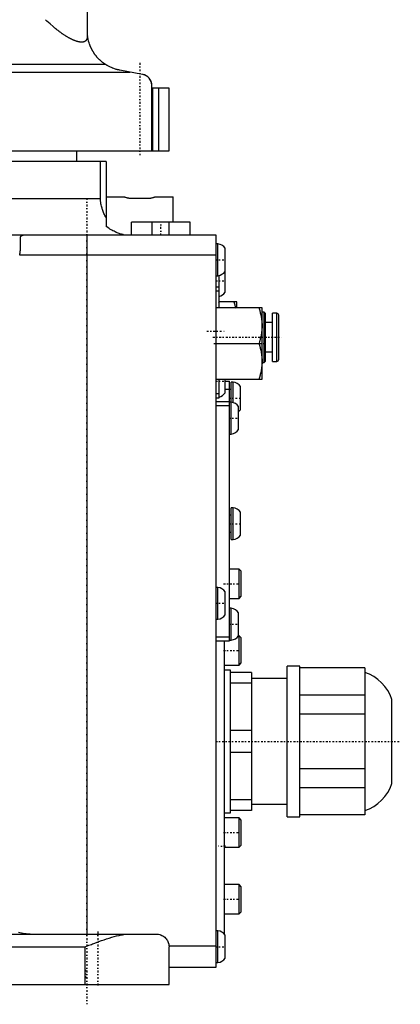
# Model space of a CAD drawing. Extents: x -584 to 152, y -5 to 847.
# Tile 2 of 8: x 61 to 152, y -5 to 230. Entities that reach past the tile are written whole.
import ezdxf

# ---------------------------------------------------------------- set-up
doc = ezdxf.new("R2010")
doc.units = 0
doc.linetypes.add('CENTER', pattern=[1.5, 0.45, -0.5, 0.05, -0.5])
doc.layers.add('AM_0', color=7, linetype='CONTINUOUS')
doc.layers.add('AM_7', color=7, linetype='CENTER')

msp = doc.modelspace()

# ---------------------------------------------------------------- linework, layer by layer
at = {"layer": 'AM_0', "color": 7, "linetype": 'CONTINUOUS'}
for p, q in [((77.5, 226.46), (77.5, 251.2)), ((-78.19, 219.73), (81.67, 219.73)), ((-79.01, 217.82), (87.66, 217.82)), ((90.69, 217.25), (85.27, 218.26)), ((92.9, 199), (92.9, 214.6)), ((97, 214), (92.9, 214)), ((93.1, 199), (93.1, 214)), ((94.53, 199), (94.53, 214)), ((97, 199), (97, 214)), ((-97.09, 199), (97, 199)), ((75, 196.5), (75, 199)), ((82, 196.5), (-70.81, 196.5)), ((80.62, 187.6), (80.62, 196.5)), ((82, 196.5), (82, 180.95)), ((-81.15, 187.6), (80.62, 187.6)), ((82, 188), (86.34, 188)), ((92, 187.63), (88, 187.63)), ((93.66, 188), (98, 188)), ((98, 182), (98, 188)), ((88, 179), (88, 182)), ((102, 182), (88, 182)), ((93, 179), (93, 182)), ((97, 179), (97, 182)), ((102, 179), (102, 182)), ((-87.06, 179), (108.2, 179)), ((77.4, 179), (77.4, 12)), ((108.2, 179), (108.2, 4)), ((108.65, 176.8), (108.2, 176.8)), ((108.65, 169.2), (108.65, 176.8)), ((108.2, 174.14), (61.35, 174.14)), ((61.35, 174.12), (61.35, 174.14)), ((110.4, 165.25), (110.4, 175.75)), ((108.2, 169.2), (108.65, 169.2)), ((108.9, 169.24), (108.9, 161.5)), ((108.9, 166.5), (108.2, 166.5)), ((108.9, 165.5), (108.2, 165.5)), ((108.9, 162.82), (108.96, 163)), ((113.2, 163), (108.9, 163)), ((113.2, 161.5), (113.2, 163)), ((119.2, 161.5), (108.2, 161.5)), ((119.2, 144.5), (119.2, 161.5)), ((119.7, 160.5), (119.2, 160.5)), ((120, 160.2), (119.7, 160.5)), ((119.7, 148.5), (119.7, 160.5)), ((120, 148.8), (120, 160.2)), ((122.7, 160.25), (121.7, 160.25)), ((121.7, 148.75), (121.7, 160.25)), ((122.7, 148.75), (122.7, 160.25)), ((121.7, 158), (120, 158)), ((123.2, 149.25), (123.2, 159.75)), ((108.2, 153), (118.44, 153)), ((120, 151), (121.7, 151)), ((119.2, 148.5), (119.7, 148.5)), ((119.7, 148.5), (120, 148.8)), ((121.7, 148.75), (122.7, 148.75)), ((108.2, 144.5), (119.2, 144.5)), ((108.9, 144.5), (108.9, 140)), ((110.4, 141.25), (110.4, 144.5)), ((110.4, 144), (111.4, 144)), ((111.4, 82), (111.4, 144)), ((112.3, 143.8), (111.85, 143.8)), ((111.85, 131.4), (111.85, 143.8)), ((112.3, 138.9), (112.3, 143.8)), ((111.85, 142), (110.4, 142)), ((114.05, 137.25), (114.05, 142.75)), ((108.9, 141), (108.2, 141)), ((108.9, 140), (108.2, 140)), ((108.2, 139.2), (111.4, 139.2)), ((111.85, 139), (111.4, 139)), ((108.2, 138.2), (111.4, 138.2)), ((113.6, 132.45), (113.6, 137.95)), ((111.4, 131.4), (111.85, 131.4)), ((112.3, 113.8), (111.85, 113.8)), ((111.85, 106.2), (111.85, 113.8)), ((112.3, 106.2), (112.3, 113.8)), ((111.85, 112), (111.4, 112)), ((114.05, 107.25), (114.05, 112.75)), ((111.4, 108), (111.85, 108)), ((111.85, 106.2), (112.3, 106.2)), ((113.7, 99.17), (111.4, 99.17)), ((114.2, 98.67), (113.7, 99.17)), ((113.7, 92.17), (113.7, 99.17)), ((114.2, 92.67), (114.2, 98.67)), ((108.65, 94.8), (108.2, 94.8)), ((108.65, 87.2), (108.65, 94.8)), ((110.4, 88.25), (110.4, 93.75)), ((111.4, 92.17), (113.7, 92.17)), ((113.7, 92.17), (114.2, 92.67)), ((111.85, 89.8), (111.4, 89.8)), ((111.85, 82.2), (111.85, 89.8)), ((108.2, 87.2), (108.65, 87.2)), ((113.6, 83.25), (113.6, 88.75)), ((108.2, 83), (111.4, 83)), ((113.7, 83.25), (113.6, 83.25)), ((114.2, 82.75), (113.7, 83.25)), ((113.7, 76.25), (113.7, 83.25)), ((114.2, 76.75), (114.2, 82.75)), ((108.2, 82), (111.4, 82)), ((110.2, 11.94), (110.2, 82.03)), ((111.4, 82.2), (111.85, 82.2)), ((110.2, 76.25), (113.7, 76.25)), ((113.7, 76.25), (114.2, 76.75)), ((128.2, 76), (125.2, 76)), ((125.2, 40), (125.2, 76)), ((128.2, 40), (128.2, 76)), ((143.7, 75.55), (128.2, 75.55)), ((143.7, 75.55), (143.7, 40.45)), ((111.7, 75), (110.2, 75)), ((111.7, 41), (111.7, 75)), ((116.7, 74.5), (111.7, 74.5)), ((116.7, 74.5), (116.7, 41.5)), ((125.2, 73), (116.7, 73)), ((116.7, 71.9), (111.7, 71.9)), ((143.7, 69.03), (128.2, 69.03)), ((150.2, 48), (150.2, 68)), ((143.7, 64.53), (128.2, 64.53)), ((116.7, 60.6), (111.7, 60.6)), ((116.7, 55.4), (111.7, 55.4)), ((143.7, 51.47), (128.2, 51.47)), ((143.7, 46.97), (128.2, 46.97)), ((116.7, 44.1), (111.7, 44.1)), ((116.7, 43), (125.2, 43)), ((110.2, 41), (111.7, 41)), ((116.7, 41.5), (111.7, 41.5)), ((125.2, 40), (128.2, 40)), ((143.7, 40.45), (128.2, 40.45)), ((113.7, 39.75), (110.2, 39.75)), ((114.2, 39.25), (113.7, 39.75)), ((113.7, 32.75), (113.7, 39.75)), ((114.2, 33.25), (114.2, 39.25)), ((113.7, 32.75), (114.2, 33.25)), ((110.2, 32.75), (113.7, 32.75)), ((113.7, 23.83), (110.2, 23.83)), ((114.2, 23.33), (113.7, 23.83)), ((113.7, 16.83), (113.7, 23.83)), ((114.2, 17.33), (114.2, 23.33)), ((110.2, 16.83), (113.7, 16.83)), ((113.7, 16.83), (114.2, 17.33)), ((-63.76, 12), (94, 12)), ((108.65, 12.8), (108.2, 12.8)), ((108.65, 5.2), (108.65, 12.8)), ((110.4, 6.25), (110.4, 11.75)), ((-77, 9), (77, 9)), ((77, 0), (77, 9)), ((108.2, 9.14), (97, 9.14)), ((97, 0), (97, 9)), ((108.2, 5.2), (108.65, 5.2)), ((108.2, 4), (97, 4)), ((49, 0), (97, 0))]:
    msp.add_line(p, q, dxfattribs=at)
for points in [[(77.5, 226.46, 0), (77.5, 226.42, 0), (77.5, 226.35, 0), (77.49, 226.27, 0), (77.49, 226.23, 0), (77.49, 226.19, 0), (77.48, 226.12, 0), (77.47, 226.05, 0), (77.45, 225.98, 0), (77.44, 225.91, 0), (77.42, 225.85, 0), (77.41, 225.81, 0), (77.4, 225.78, 0), (77.38, 225.72, 0), (77.35, 225.66, 0), (77.33, 225.61, 0), (77.3, 225.55, 0), (77.26, 225.5, 0), (77.25, 225.47, 0), (77.23, 225.45, 0), (77.19, 225.4, 0), (77.15, 225.35, 0), (77.13, 225.33, 0), (77.11, 225.31, 0), (77.07, 225.27, 0), (77.02, 225.23, 0), (77, 225.21, 0), (76.97, 225.19, 0), (76.92, 225.16, 0), (76.87, 225.13, 0), (76.81, 225.1, 0), (76.75, 225.08, 0), (76.69, 225.05, 0), (76.66, 225.04, 0), (76.63, 225.03, 0), (76.56, 225.01, 0), (76.5, 225, 0), (76.42, 224.99, 0), (76.35, 224.98, 0), (76.28, 224.97, 0), (76.24, 224.97, 0), (76.2, 224.96, 0), (76.12, 224.96, 0), (76.04, 224.96, 0), (75.95, 224.97, 0), (75.87, 224.97, 0), (75.78, 224.98, 0), (75.73, 224.99, 0), (75.69, 224.99, 0), (75.6, 225.01, 0), (75.5, 225.02, 0), (75.41, 225.04, 0), (75.31, 225.07, 0), (75.21, 225.09, 0), (75.16, 225.1, 0), (75.11, 225.12, 0), (75, 225.15, 0), (74.9, 225.18, 0), (74.79, 225.22, 0), (74.69, 225.25, 0), (74.58, 225.29, 0), (74.52, 225.31, 0), (74.47, 225.34, 0), (74.35, 225.38, 0), (74.24, 225.43, 0), (74.18, 225.45, 0), (74.13, 225.48, 0), (74.01, 225.53, 0), (73.89, 225.58, 0), (73.83, 225.61, 0), (73.77, 225.64, 0), (73.66, 225.7, 0), (73.53, 225.76, 0), (73.41, 225.82, 0), (73.29, 225.89, 0), (73.17, 225.95, 0), (73.11, 225.99, 0), (73.04, 226.02, 0), (72.92, 226.09, 0), (72.8, 226.16, 0), (72.67, 226.24, 0), (72.54, 226.31, 0), (72.42, 226.39, 0), (72.35, 226.43, 0), (72.29, 226.47, 0), (72.16, 226.55, 0), (72.03, 226.64, 0), (71.9, 226.72, 0), (71.78, 226.81, 0), (71.65, 226.89, 0), (71.58, 226.94, 0), (71.52, 226.98, 0), (71.39, 227.07, 0), (71.26, 227.16, 0), (71.13, 227.25, 0), (71, 227.35, 0), (70.88, 227.44, 0), (70.81, 227.49, 0), (70.75, 227.54, 0), (70.62, 227.63, 0), (70.49, 227.73, 0), (70.36, 227.83, 0), (70.24, 227.93, 0), (70.11, 228.03, 0), (70.05, 228.08, 0), (69.99, 228.13, 0), (69.86, 228.23, 0), (69.74, 228.33, 0), (69.68, 228.38, 0), (69.31, 228.69, 0), (68.59, 229.32, 0), (67.86, 229.98, 0), (67.5, 230.33, 0)], [(81.67, 219.73, 0), (81.63, 219.76, 0), (81.55, 219.82, 0), (81.47, 219.88, 0), (81.43, 219.91, 0), (81.38, 219.94, 0), (81.3, 220, 0), (81.21, 220.07, 0), (81.13, 220.13, 0), (81.04, 220.2, 0), (80.95, 220.27, 0), (80.91, 220.31, 0), (80.87, 220.35, 0), (80.78, 220.42, 0), (80.69, 220.5, 0), (80.61, 220.57, 0), (80.52, 220.65, 0), (80.44, 220.73, 0), (80.39, 220.77, 0), (80.35, 220.82, 0), (80.27, 220.9, 0), (80.18, 220.98, 0), (80.14, 221.02, 0), (80.1, 221.07, 0), (80.02, 221.15, 0), (79.94, 221.24, 0), (79.9, 221.28, 0), (79.86, 221.33, 0), (79.79, 221.42, 0), (79.71, 221.5, 0), (79.64, 221.59, 0), (79.57, 221.68, 0), (79.5, 221.77, 0), (79.47, 221.81, 0), (79.43, 221.86, 0), (79.37, 221.94, 0), (79.3, 222.03, 0), (79.24, 222.12, 0), (79.18, 222.2, 0), (79.12, 222.29, 0), (79.09, 222.33, 0), (79.07, 222.37, 0), (79.01, 222.46, 0), (78.96, 222.55, 0), (78.9, 222.63, 0), (78.85, 222.72, 0), (78.8, 222.8, 0), (78.78, 222.84, 0), (78.75, 222.88, 0), (78.71, 222.97, 0), (78.66, 223.05, 0), (78.61, 223.14, 0), (78.57, 223.22, 0), (78.53, 223.3, 0), (78.51, 223.34, 0), (78.49, 223.38, 0), (78.45, 223.47, 0), (78.41, 223.55, 0), (78.37, 223.63, 0), (78.33, 223.71, 0), (78.3, 223.79, 0), (78.28, 223.83, 0), (78.26, 223.87, 0), (78.23, 223.95, 0), (78.19, 224.03, 0), (78.18, 224.07, 0), (78.16, 224.11, 0), (78.13, 224.19, 0), (78.1, 224.27, 0), (78.09, 224.31, 0), (78.07, 224.35, 0), (78.05, 224.43, 0), (78.02, 224.51, 0), (77.93, 224.77, 0), (77.8, 225.22, 0), (77.7, 225.64, 0), (77.63, 226.05, 0), (77.57, 226.42, 0), (77.55, 226.6, 0), (77.54, 226.78, 0), (77.51, 227.12, 0), (77.5, 227.44, 0), (77.5, 227.6, 0)], [(85.27, 218.26, 0), (85.18, 218.28, 0), (84.99, 218.32, 0), (84.79, 218.36, 0), (84.69, 218.38, 0), (84.6, 218.41, 0), (84.4, 218.46, 0), (84.19, 218.52, 0), (83.99, 218.59, 0), (83.79, 218.66, 0), (83.6, 218.73, 0), (83.5, 218.77, 0), (83.41, 218.81, 0), (83.22, 218.88, 0), (83.04, 218.96, 0), (82.87, 219.05, 0), (82.69, 219.13, 0), (82.51, 219.23, 0), (82.4, 219.29, 0), (82.38, 219.3, 0), (82.35, 219.32, 0), (82.31, 219.34, 0), (82.29, 219.35, 0), (82.27, 219.36, 0), (82.23, 219.38, 0), (82.19, 219.4, 0), (82.16, 219.43, 0), (82.12, 219.45, 0), (82.08, 219.48, 0), (82.06, 219.49, 0), (82.03, 219.5, 0), (81.99, 219.53, 0), (81.95, 219.55, 0), (81.91, 219.58, 0), (81.87, 219.6, 0), (81.83, 219.63, 0), (81.81, 219.65, 0), (81.78, 219.66, 0), (81.74, 219.69, 0), (81.7, 219.72, 0), (81.67, 219.73, 0)], [(92.9, 214.6, 0), (92.9, 214.61, 0), (92.9, 214.63, 0), (92.9, 214.65, 0), (92.9, 214.65, 0), (92.9, 214.66, 0), (92.9, 214.68, 0), (92.9, 214.7, 0), (92.9, 214.71, 0), (92.9, 214.73, 0), (92.9, 214.75, 0), (92.9, 214.76, 0), (92.9, 214.76, 0), (92.89, 214.78, 0), (92.89, 214.8, 0), (92.89, 214.81, 0), (92.89, 214.83, 0), (92.89, 214.84, 0), (92.89, 214.85, 0), (92.89, 214.86, 0), (92.89, 214.87, 0), (92.89, 214.88, 0), (92.88, 214.89, 0), (92.88, 214.9, 0), (92.88, 214.91, 0), (92.88, 214.93, 0), (92.88, 214.93, 0), (92.88, 214.94, 0), (92.88, 214.95, 0), (92.88, 214.96, 0), (92.87, 214.98, 0), (92.87, 214.99, 0), (92.87, 215, 0), (92.87, 215.01, 0), (92.87, 215.01, 0), (92.87, 215.02, 0), (92.86, 215.04, 0), (92.86, 215.07, 0), (92.85, 215.13, 0), (92.84, 215.19, 0), (92.82, 215.24, 0), (92.82, 215.27, 0), (92.81, 215.29, 0), (92.8, 215.34, 0), (92.78, 215.38, 0), (92.77, 215.43, 0), (92.76, 215.47, 0), (92.74, 215.51, 0), (92.73, 215.53, 0), (92.73, 215.55, 0), (92.71, 215.59, 0), (92.7, 215.63, 0), (92.69, 215.65, 0), (92.64, 215.75, 0), (92.55, 215.93, 0), (92.45, 216.09, 0), (92.35, 216.24, 0), (92.24, 216.37, 0), (92.12, 216.5, 0), (92.06, 216.56, 0), (91.99, 216.62, 0), (91.86, 216.73, 0), (91.72, 216.83, 0), (91.58, 216.92, 0), (91.43, 217, 0), (91.27, 217.08, 0), (91.19, 217.11, 0), (91.11, 217.14, 0), (90.95, 217.19, 0), (90.78, 217.24, 0), (90.69, 217.25, 0)], [(82, 183, 0), (81.93, 183.12, 0), (81.8, 183.36, 0), (81.67, 183.6, 0), (81.61, 183.72, 0), (81.56, 183.84, 0), (81.45, 184.07, 0), (81.35, 184.31, 0), (81.25, 184.55, 0), (81.16, 184.8, 0), (81.08, 185.05, 0), (81.04, 185.18, 0), (81, 185.31, 0), (80.92, 185.58, 0), (80.86, 185.84, 0), (80.8, 186.11, 0), (80.75, 186.39, 0), (80.71, 186.66, 0), (80.69, 186.79, 0), (80.67, 186.93, 0), (80.64, 187.2, 0), (80.62, 187.47, 0), (80.62, 187.6, 0)], [(88, 187.63, 0), (87.95, 187.63, 0), (87.85, 187.64, 0), (87.76, 187.64, 0), (87.71, 187.64, 0), (87.66, 187.65, 0), (87.56, 187.66, 0), (87.47, 187.67, 0), (87.37, 187.68, 0), (87.28, 187.7, 0), (87.18, 187.72, 0), (87.13, 187.73, 0), (87.09, 187.74, 0), (86.99, 187.76, 0), (86.9, 187.79, 0), (86.81, 187.81, 0), (86.72, 187.84, 0), (86.64, 187.87, 0), (86.59, 187.89, 0), (86.55, 187.91, 0), (86.47, 187.94, 0), (86.38, 187.98, 0), (86.34, 188, 0)], [(93.66, 188, 0), (93.62, 187.98, 0), (93.53, 187.94, 0), (93.45, 187.91, 0), (93.41, 187.89, 0), (93.36, 187.87, 0), (93.28, 187.84, 0), (93.19, 187.81, 0), (93.1, 187.79, 0), (93.01, 187.76, 0), (92.91, 187.74, 0), (92.87, 187.73, 0), (92.82, 187.72, 0), (92.72, 187.7, 0), (92.63, 187.68, 0), (92.53, 187.67, 0), (92.44, 187.66, 0), (92.34, 187.65, 0), (92.29, 187.64, 0), (92.24, 187.64, 0), (92.15, 187.64, 0), (92.05, 187.63, 0), (92, 187.63, 0)], [(61.35, 174.14, 0), (61.36, 174.18, 0), (61.37, 174.26, 0), (61.39, 174.34, 0), (61.39, 174.38, 0), (61.4, 174.42, 0), (61.41, 174.5, 0), (61.42, 174.58, 0), (61.44, 174.66, 0), (61.45, 174.74, 0), (61.46, 174.81, 0), (61.46, 174.85, 0), (61.47, 174.89, 0), (61.48, 174.97, 0), (61.49, 175.05, 0), (61.49, 175.13, 0), (61.5, 175.21, 0), (61.51, 175.28, 0), (61.51, 175.32, 0), (61.51, 175.36, 0), (61.52, 175.44, 0), (61.53, 175.51, 0), (61.53, 175.55, 0), (61.53, 175.59, 0), (61.53, 175.66, 0), (61.54, 175.74, 0), (61.54, 175.78, 0), (61.54, 175.81, 0), (61.54, 175.89, 0), (61.55, 175.96, 0), (61.55, 176.04, 0), (61.55, 176.11, 0), (61.55, 176.18, 0), (61.55, 176.22, 0), (61.55, 176.25, 0), (61.55, 176.32, 0), (61.55, 176.39, 0), (61.55, 176.46, 0), (61.55, 176.53, 0), (61.55, 176.6, 0), (61.55, 176.63, 0), (61.55, 176.66, 0), (61.55, 176.73, 0), (61.55, 176.79, 0), (61.55, 176.86, 0), (61.54, 176.92, 0), (61.54, 176.98, 0), (61.54, 177.01, 0), (61.54, 177.04, 0), (61.54, 177.1, 0), (61.53, 177.16, 0), (61.53, 177.22, 0), (61.53, 177.27, 0), (61.53, 177.33, 0), (61.53, 177.35, 0), (61.52, 177.38, 0), (61.52, 177.44, 0), (61.52, 177.49, 0), (61.52, 177.54, 0), (61.52, 177.59, 0), (61.51, 177.64, 0), (61.51, 177.67, 0), (61.51, 177.69, 0), (61.51, 177.74, 0), (61.51, 177.78, 0), (61.51, 177.81, 0), (61.51, 177.83, 0), (61.51, 177.88, 0), (61.51, 177.92, 0), (61.51, 177.94, 0), (61.51, 177.96, 0), (61.51, 178, 0), (61.51, 178.04, 0), (61.51, 178.08, 0), (61.51, 178.12, 0), (61.52, 178.16, 0), (61.52, 178.18, 0), (61.52, 178.2, 0), (61.52, 178.23, 0), (61.53, 178.27, 0), (61.53, 178.3, 0), (61.54, 178.33, 0), (61.54, 178.37, 0), (61.55, 178.38, 0), (61.55, 178.4, 0), (61.56, 178.43, 0), (61.57, 178.46, 0), (61.58, 178.49, 0), (61.59, 178.52, 0), (61.6, 178.54, 0), (61.61, 178.56, 0), (61.61, 178.57, 0), (61.63, 178.6, 0), (61.65, 178.62, 0), (61.66, 178.65, 0), (61.68, 178.68, 0), (61.7, 178.7, 0), (61.72, 178.71, 0), (61.73, 178.72, 0), (61.75, 178.75, 0), (61.78, 178.77, 0), (61.81, 178.79, 0), (61.84, 178.81, 0), (61.88, 178.83, 0), (61.9, 178.84, 0), (61.91, 178.85, 0), (61.95, 178.86, 0), (61.99, 178.88, 0), (62.01, 178.88, 0), (62.04, 178.89, 0), (62.08, 178.9, 0), (62.12, 178.92, 0), (62.15, 178.92, 0), (62.17, 178.93, 0), (62.22, 178.94, 0), (62.27, 178.95, 0), (62.32, 178.95, 0), (62.37, 178.96, 0), (62.43, 178.97, 0), (62.45, 178.97, 0), (62.48, 178.97, 0), (62.54, 178.98, 0), (62.6, 178.98, 0), (62.66, 178.99, 0), (62.73, 178.99, 0), (62.8, 179, 0), (62.83, 179, 0), (62.87, 179, 0), (62.95, 179, 0), (63.03, 179, 0), (63.07, 179, 0)], [(86.09, 179, 0), (86.08, 179, 0), (86.07, 179, 0), (86.06, 179, 0), (86.05, 179, 0), (86.04, 179, 0), (86.03, 179, 0), (86.01, 179.01, 0), (85.99, 179.01, 0), (85.97, 179.01, 0), (85.96, 179.02, 0), (85.95, 179.02, 0), (85.94, 179.02, 0), (85.92, 179.02, 0), (85.89, 179.03, 0), (85.87, 179.03, 0), (85.85, 179.04, 0), (85.83, 179.04, 0), (85.81, 179.05, 0), (85.8, 179.05, 0), (85.78, 179.06, 0), (85.75, 179.06, 0), (85.74, 179.07, 0), (85.72, 179.07, 0), (85.7, 179.08, 0), (85.67, 179.08, 0), (85.66, 179.09, 0), (85.64, 179.09, 0), (85.61, 179.1, 0), (85.58, 179.11, 0), (85.48, 179.14, 0), (85.28, 179.21, 0), (85.07, 179.28, 0), (84.85, 179.37, 0), (84.63, 179.46, 0), (84.51, 179.51, 0), (84.39, 179.56, 0), (84.14, 179.68, 0), (83.87, 179.8, 0), (83.6, 179.94, 0), (83.32, 180.1, 0), (83.03, 180.26, 0), (82.89, 180.35, 0), (82.74, 180.44, 0), (82.45, 180.63, 0), (82.15, 180.84, 0), (82, 180.95, 0)], [(112.44, 163, 0), (112.53, 162.74, 0), (112.68, 162.23, 0), (112.81, 161.73, 0), (112.87, 161.49, 0)], [(118.44, 161.5, 0), (118.48, 161.37, 0), (118.57, 161.11, 0), (118.64, 160.86, 0), (118.68, 160.74, 0), (118.71, 160.61, 0), (118.78, 160.37, 0), (118.84, 160.13, 0), (118.89, 159.89, 0), (118.95, 159.65, 0), (118.99, 159.42, 0), (119.01, 159.3, 0), (119.03, 159.19, 0), (119.07, 158.96, 0), (119.1, 158.73, 0), (119.13, 158.5, 0), (119.15, 158.27, 0), (119.17, 158.05, 0), (119.18, 157.93, 0), (119.19, 157.82, 0), (119.19, 157.59, 0), (119.2, 157.36, 0), (119.2, 157.25, 0)], [(119.2, 157.25, 0), (119.2, 157.14, 0), (119.19, 156.91, 0), (119.19, 156.68, 0), (119.18, 156.57, 0), (119.17, 156.45, 0), (119.15, 156.23, 0), (119.13, 156, 0), (119.1, 155.77, 0), (119.07, 155.54, 0), (119.03, 155.31, 0), (119.01, 155.2, 0), (118.99, 155.08, 0), (118.95, 154.85, 0), (118.89, 154.61, 0), (118.84, 154.37, 0), (118.78, 154.13, 0), (118.71, 153.89, 0), (118.68, 153.76, 0), (118.64, 153.64, 0), (118.57, 153.39, 0), (118.48, 153.13, 0), (118.44, 153, 0)], [(118.44, 153, 0), (118.48, 152.87, 0), (118.57, 152.61, 0), (118.64, 152.36, 0), (118.68, 152.24, 0), (118.71, 152.11, 0), (118.78, 151.87, 0), (118.84, 151.63, 0), (118.89, 151.39, 0), (118.95, 151.15, 0), (118.99, 150.92, 0), (119.01, 150.8, 0), (119.03, 150.69, 0), (119.07, 150.46, 0), (119.1, 150.23, 0), (119.13, 150, 0), (119.15, 149.77, 0), (119.17, 149.55, 0), (119.18, 149.43, 0), (119.19, 149.32, 0), (119.19, 149.09, 0), (119.2, 148.86, 0), (119.2, 148.75, 0)], [(119.2, 148.75, 0), (119.2, 148.64, 0), (119.19, 148.41, 0), (119.19, 148.18, 0), (119.18, 148.07, 0), (119.17, 147.95, 0), (119.15, 147.73, 0), (119.13, 147.5, 0), (119.1, 147.27, 0), (119.07, 147.04, 0), (119.03, 146.81, 0), (119.01, 146.7, 0), (118.99, 146.58, 0), (118.95, 146.35, 0), (118.89, 146.11, 0), (118.84, 145.87, 0), (118.78, 145.63, 0), (118.71, 145.39, 0), (118.68, 145.26, 0), (118.64, 145.14, 0), (118.57, 144.89, 0), (118.48, 144.63, 0), (118.44, 144.5, 0)], [(63.87, 12, 0), (63.68, 12, 0), (63.3, 12.02, 0), (62.91, 12.04, 0), (62.72, 12.06, 0), (62.52, 12.08, 0), (62.14, 12.14, 0), (61.76, 12.2, 0), (61.39, 12.28, 0), (61.04, 12.36, 0)], [(77, 9, 0), (77.29, 9.11, 0), (77.87, 9.34, 0), (78.46, 9.56, 0), (78.76, 9.68, 0), (79.06, 9.79, 0), (79.66, 10.02, 0), (80.27, 10.24, 0), (80.88, 10.46, 0), (81.49, 10.67, 0), (82.1, 10.88, 0), (82.4, 10.98, 0), (82.7, 11.07, 0), (83.3, 11.25, 0), (83.89, 11.42, 0), (84.48, 11.57, 0), (85.06, 11.7, 0), (85.63, 11.81, 0), (85.91, 11.86, 0), (86.19, 11.9, 0), (86.74, 11.96, 0), (87.27, 12, 0), (87.54, 12, 0)], [(94, 12, 0), (94.16, 12, 0), (94.47, 11.96, 0), (94.76, 11.9, 0), (94.91, 11.86, 0), (95.04, 11.81, 0), (95.3, 11.7, 0), (95.55, 11.57, 0), (95.77, 11.42, 0), (95.98, 11.25, 0), (96.17, 11.07, 0), (96.26, 10.98, 0), (96.34, 10.88, 0), (96.49, 10.67, 0), (96.62, 10.46, 0), (96.73, 10.24, 0), (96.82, 10.02, 0), (96.89, 9.79, 0), (96.92, 9.68, 0), (96.95, 9.56, 0), (96.98, 9.34, 0), (97, 9.11, 0), (97, 9, 0)]]:
    msp.add_polyline3d(points, dxfattribs=at)
for centre, radius, start, end in [((90.2, 214.6), 2.7, 2.3778, 79.5087), ((90.2, 214.6), 2.7, 0, 1.457), ((108.35, 174.32), 2.5, 34.9465, 83.126), ((108.35, 171.68), 2.5, 276.874, 325.0535), ((108.35, 166.68), 2.5, 282.6906, 325.0535), ((122.7, 159.75), 0.5, 0, 90), ((122.7, 149.25), 0.5, 270, 0), ((112, 141.32), 2.5, 34.9465, 83.126), ((108.35, 142.68), 2.5, 282.6906, 325.0535), ((111.55, 136.52), 2.5, 34.9465, 83.126), ((112, 138.68), 2.5, 309.7685, 325.0535), ((111.55, 133.88), 2.5, 276.874, 325.0535), ((112, 111.32), 2.5, 34.9465, 83.126), ((112, 108.68), 2.5, 276.874, 325.0535), ((108.35, 92.32), 2.5, 34.9465, 83.126), ((111.55, 87.32), 2.5, 34.9465, 83.126), ((108.35, 89.68), 2.5, 276.874, 325.0535), ((111.55, 84.68), 2.5, 276.874, 325.0535), ((140.67, 64.97), 10, 17.6374, 72.3626), ((140.67, 51.03), 10, 287.6374, 342.3626), ((108.35, 10.32), 2.5, 34.9465, 83.126), ((108.35, 7.68), 2.5, 276.874, 325.0535)]:
    msp.add_arc(centre, radius, start, end, dxfattribs=at)
at = {"layer": 'AM_7', "color": 4, "linetype": 'CENTER'}
for p, q in [((90, 220), (90, 198)), ((77.4, 187.75), (77.4, -4.75)), ((95, 178.85), (95, 182.15)), ((108.09, 173), (110.51, 173)), ((108.09, 168), (110.51, 168)), ((106, 156), (110.4, 156)), ((107.45, 154.5), (123.95, 154.5)), ((107.65, 153), (119.75, 153)), ((108.09, 144), (110.51, 144)), ((111.27, 140), (114.18, 140)), ((111.29, 135.2), (113.71, 135.2)), ((111.27, 110), (114.18, 110)), ((110, 95.67), (114.4, 95.67)), ((108.09, 91), (110.51, 91)), ((111.29, 86), (113.71, 86)), ((110, 79.75), (114.4, 79.75)), ((108.1, 58), (152.2, 58)), ((110, 36.25), (114.4, 36.25)), ((110.47, 33), (108.83, 33)), ((110, 20.33), (114.4, 20.33)), ((80, 12.6), (80, -0.6)), ((108.09, 9), (110.51, 9)), ((77.08, 3.51), (77.08, 1.09))]:
    msp.add_line(p, q, dxfattribs=at)

doc.saveas('drawing.dxf')
